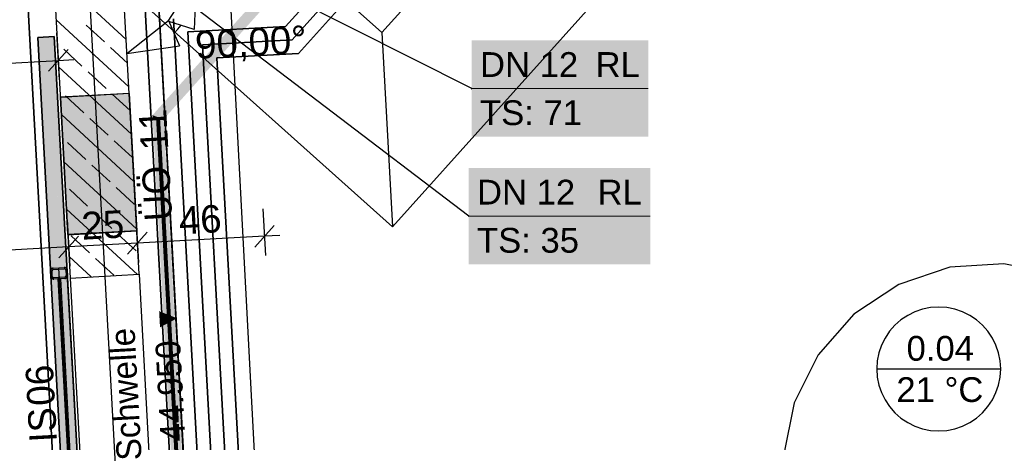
# Model space of a CAD drawing. Extents: x 199 to 1388, y 138 to 979.
# Tile 87 of 155: x 754 to 825, y 490 to 521. Entities that reach past the tile are written whole.
import ezdxf
from ezdxf.lldxf.tags import DXFTag

# ---------------------------------------------------------------- set-up
doc = ezdxf.new("R2010")
doc.units = 0
doc.layers.get('0').update_dxf_attribs({"lineweight": 25})
for name, color, linetype, lineweight, true_color in [('01AFU Allgemein Bemaßung-A07ET47HDI', 7, 'Continuous', 25, 0x848484), ('20 Dach Stb-Decke-A07ET47IDI', 7, 'Continuous', 25, 0x848484), ('20 Fundament-A07ET47RDI', 7, 'Continuous', 25, 0x848484), ('20 Höhen Schwellen', 7, 'Continuous', 25, 0x848484), ('20 Innenwände-A07ET47KDI', 7, 'Continuous', 25, 0x848484), ('20 Platzbedarf Schieber', 7, 'Continuous', 25, 0x848484), ('20 Schieber', 7, 'Continuous', 25, 0x848484), ('A-0', 7, 'Continuous', 25, 0x848484), ('H_Ruecklauf', 5, 'STRICHLINIE2', 35, 0x0000ff), ('H_Vorlauf', 1, 'Continuous', 35, 0xff0000), ('UPO_Loop2', 140, 'Continuous', 30, 0x00bfff), ('Uponor_ZonenGrenze', 1, 'Continuous', 25, 0xff0000)]:
    doc.layers.add(name, color=color, linetype=linetype, lineweight=lineweight, true_color=true_color)
for name, color, linetype, lineweight in [('02 Raster Gebäude-A07ET47NDI', 7, 'Continuous', 25), ('H_Text', 7, 'Continuous', 25), ('SC_Wanddurchbruch', 7, 'Continuous', 25)]:
    doc.layers.add(name, color=color, linetype=linetype, lineweight=lineweight)
doc.layers.add('H_Raum', color=1, linetype='Continuous', lineweight=25, true_color=0xff0000, plot=False)
doc.styles.get("Standard").update_dxf_attribs({"font": 'arial.ttf'})
tags = doc.linetypes.add('fein_strichliert', pattern=[4, 1, -2, 1]).pattern_tags.tags
tags[8:9] = [DXFTag(74, 4), DXFTag(75, 0), DXFTag(340, '0'), DXFTag(46, 0.0), DXFTag(50, 0.0), DXFTag(44, 0.0), DXFTag(45, 0.0)]
tags[6:7] = [DXFTag(74, 4), DXFTag(75, 0), DXFTag(340, '0'), DXFTag(46, 0.0), DXFTag(50, 0.0), DXFTag(44, 0.0), DXFTag(45, 0.0)]
tags[4:5] = [DXFTag(74, 4), DXFTag(75, 0), DXFTag(340, '0'), DXFTag(46, 0.0), DXFTag(50, 0.0), DXFTag(44, 0.0), DXFTag(45, 0.0)]
tags = doc.linetypes.add('Raster-A07ET47ODI', pattern=[0.2, 0.1, -0.05, 0, -0.05]).pattern_tags.tags
tags[10:11] = [DXFTag(74, 4), DXFTag(75, 0), DXFTag(340, '0'), DXFTag(46, 1.0), DXFTag(50, 0.0), DXFTag(44, 0.0), DXFTag(45, 0.0)]
tags[8:9] = [DXFTag(74, 4), DXFTag(75, 0), DXFTag(340, '0'), DXFTag(46, 1.0), DXFTag(50, 0.0), DXFTag(44, 0.0), DXFTag(45, 0.0)]
tags[6:7] = [DXFTag(74, 4), DXFTag(75, 0), DXFTag(340, '0'), DXFTag(46, 1.0), DXFTag(50, 0.0), DXFTag(44, 0.0), DXFTag(45, 0.0)]
tags[4:5] = [DXFTag(74, 4), DXFTag(75, 0), DXFTag(340, '0'), DXFTag(46, 1.0), DXFTag(50, 0.0), DXFTag(44, 0.0), DXFTag(45, 0.0)]
tags = doc.linetypes.add('Strichlinie eng-A07ET47GDI', pattern=[0.115, 0.075, -0.04]).pattern_tags.tags
tags[6:7] = [DXFTag(74, 4), DXFTag(75, 0), DXFTag(340, '0'), DXFTag(46, 1.0), DXFTag(50, 0.0), DXFTag(44, 0.0), DXFTag(45, 0.0)]
tags[4:5] = [DXFTag(74, 4), DXFTag(75, 0), DXFTag(340, '0'), DXFTag(46, 1.0), DXFTag(50, 0.0), DXFTag(44, 0.0), DXFTag(45, 0.0)]
tags = doc.linetypes.add('STRICHLINIE2', pattern=[9.525, 6.35, -3.175]).pattern_tags.tags
tags[6:7] = [DXFTag(74, 4), DXFTag(75, 0), DXFTag(340, '0'), DXFTag(46, 0.0), DXFTag(50, 0.0), DXFTag(44, 0.0), DXFTag(45, 0.0)]
tags[4:5] = [DXFTag(74, 4), DXFTag(75, 0), DXFTag(340, '0'), DXFTag(46, 0.0), DXFTag(50, 0.0), DXFTag(44, 0.0), DXFTag(45, 0.0)]
tags = doc.linetypes.add('Strichpunktx2', pattern=[2, 1, -0.5, 0, -0.5]).pattern_tags.tags
tags[10:11] = [DXFTag(74, 4), DXFTag(75, 0), DXFTag(340, '0'), DXFTag(46, 1.0), DXFTag(50, 0.0), DXFTag(44, 0.0), DXFTag(45, 0.0)]
tags[8:9] = [DXFTag(74, 4), DXFTag(75, 0), DXFTag(340, '0'), DXFTag(46, 1.0), DXFTag(50, 0.0), DXFTag(44, 0.0), DXFTag(45, 0.0)]
tags[6:7] = [DXFTag(74, 4), DXFTag(75, 0), DXFTag(340, '0'), DXFTag(46, 1.0), DXFTag(50, 0.0), DXFTag(44, 0.0), DXFTag(45, 0.0)]
tags[4:5] = [DXFTag(74, 4), DXFTag(75, 0), DXFTag(340, '0'), DXFTag(46, 1.0), DXFTag(50, 0.0), DXFTag(44, 0.0), DXFTag(45, 0.0)]
tags = doc.linetypes.add('Öffnungslinie Tür Fenster-A07ET47JDI', pattern=[0.115, 0.075, -0.04]).pattern_tags.tags
tags[6:7] = [DXFTag(74, 4), DXFTag(75, 0), DXFTag(340, '0'), DXFTag(46, 1.0), DXFTag(50, 0.0), DXFTag(44, 0.0), DXFTag(45, 0.0)]
tags[4:5] = [DXFTag(74, 4), DXFTag(75, 0), DXFTag(340, '0'), DXFTag(46, 1.0), DXFTag(50, 0.0), DXFTag(44, 0.0), DXFTag(45, 0.0)]

# ---------------------------------------------------------------- blocks, each defined once
blk = doc.blocks.new('Referenz-A07ET47ZDI', base_point=(226.995, 158.1))
at = {"layer": '01AFU Allgemein Bemaßung-A07ET47HDI'}
for p, q in [((766.648, 524.163), (764.582, 520.898)), ((766.648, 524.163), (766.491, 520.302)), ((769.022, 524.278), (778.892, 337.534)), ((761.612, 518.543), (764.631, 520.954)), ((766.491, 520.302), (764.582, 520.898)), ((764.631, 520.954), (765.432, 519.121)), ((765.294, 520.31), (765.536, 520.6)), ((756.708, 516.646), (756.522, 520.047)), ((765.032, 520.037), (765.294, 520.31)), ((761.612, 518.543), (765.432, 519.121)), ((755.924, 517.261), (757.339, 518.84)), ((727.234, 516.441), (756.631, 518.05)), ((756.631, 518.05), (757.755, 518.112)), ((771.485, 507.273), (771.672, 503.872)), ((757.265, 506.494), (757.451, 503.093)), ((762.257, 506.767), (762.443, 503.366)), ((761.659, 503.98), (763.074, 505.56)), ((770.887, 504.486), (772.303, 506.066)), ((756.666, 503.707), (758.082, 505.287)), ((762.367, 504.77), (757.374, 504.497)), ((771.595, 505.276), (762.367, 504.77)), ((772.718, 505.337), (771.595, 505.276)), ((757.374, 504.497), (687.477, 500.668))]:
    blk.add_line(p, q, dxfattribs=at)
at = {"layer": '02 Raster Gebäude-A07ET47NDI', "linetype": 'Raster-A07ET47ODI', "ltscale": 56.250004}
blk.add_line((735.15, 956.219), (772.215, 279.107), dxfattribs=at)
at = {"layer": '20 Dach Stb-Decke-A07ET47IDI', "linetype": 'Öffnungslinie Tür Fenster-A07ET47JDI', "ltscale": 56.250004}
for p, q in [((821.359, 503.024), (817.648, 501.773)), ((825.267, 503.272), (821.359, 503.024)), ((829.106, 502.501), (825.267, 503.272)), ((817.648, 501.773), (814.388, 499.604)), ((814.388, 499.604), (811.8, 496.665)), ((811.8, 496.665), (810.061, 493.157)), ((810.061, 493.157), (809.29, 489.318))]:
    blk.add_line(p, q, dxfattribs=at)
at = {"layer": '20 Fundament-A07ET47RDI', "linetype": 'Öffnungslinie Tür Fenster-A07ET47JDI', "ltscale": 56.250004}
for p, q in [((805.776, 548.702), (780.117, 520.069)), ((808.692, 536.973), (780.89, 505.948)), ((780.117, 520.069), (772.67, 526.743)), ((780.89, 505.948), (761.343, 523.466)), ((773.833, 341.006), (763.953, 521.512)), ((780.117, 520.069), (780.89, 505.948))]:
    blk.add_line(p, q, dxfattribs=at)
at = {"layer": '20 Innenwände-A07ET47KDI'}
for p, q in [((756.328, 523.598), (757.497, 502.236)), ((761.556, 519.569), (757.138, 523.642)), ((762.49, 502.509), (761.32, 523.871)), ((761.744, 516.131), (756.47, 520.993)), ((759.967, 519.402), (758.643, 520.622)), ((756.575, 519.264), (756.565, 519.274)), ((758.34, 517.637), (757.017, 518.858)), ((761.65, 517.85), (760.408, 518.995)), ((761.932, 512.692), (756.659, 517.555)), ((760.104, 516.01), (758.781, 517.231)), ((761.77, 515.65), (756.778, 515.377)), ((758.477, 514.246), (757.154, 515.466)), ((761.838, 514.412), (760.545, 515.604)), ((762.317, 505.665), (761.77, 515.65)), ((757.324, 505.392), (756.778, 515.377)), ((762.12, 509.254), (756.847, 514.117)), ((760.242, 512.619), (758.918, 513.839)), ((758.615, 510.855), (757.291, 512.075)), ((762.006, 510.992), (760.683, 512.212)), ((762.309, 505.816), (757.035, 510.679)), ((760.379, 509.228), (759.056, 510.448)), ((758.752, 507.463), (757.429, 508.684)), ((762.144, 507.601), (760.82, 508.821)), ((762.363, 502.502), (757.223, 507.241)), ((760.517, 505.836), (759.193, 507.057)), ((762.317, 505.665), (757.324, 505.392)), ((758.89, 504.072), (757.566, 505.292)), ((762.281, 504.209), (760.958, 505.43)), ((759.021, 502.319), (757.411, 503.803)), ((760.654, 502.445), (759.331, 503.665)), ((757.497, 502.236), (762.49, 502.509))]:
    blk.add_line(p, q, dxfattribs=at)
at = {"layer": '20 Innenwände-A07ET47KDI', "linetype": 'Strichlinie eng-A07ET47GDI', "ltscale": 109.375}
for p, q in [((757.497, 502.236), (762.49, 502.509)), ((757.497, 502.236), (758.372, 486.259)), ((762.49, 502.509), (763.364, 486.533))]:
    blk.add_line(p, q, dxfattribs=at)
at = {"layer": '20 Platzbedarf Schieber', "linetype": 'Strichlinie eng-A07ET47GDI', "ltscale": 56.250004}
for p, q in [((755.138, 519.723), (756.336, 519.789)), ((756.336, 519.789), (758.216, 485.44)), ((757.018, 485.374), (755.138, 519.723))]:
    blk.add_line(p, q, dxfattribs=at)
at = {"layer": '20 Platzbedarf Schieber'}
for points in [[(756.336, 519.723), (755.138, 519.723), (756.336, 519.789)], [(756.771, 497.834), (756.336, 497.834), (756.336, 519.789)], [(757.018, 507.329), (756.583, 507.329), (756.336, 519.789)], [(756.336, 497.834), (756.336, 519.723), (755.138, 519.723)], [(757.018, 485.374), (757.018, 507.329), (756.583, 507.329)], [(758.216, 485.44), (757.018, 485.44), (757.018, 507.329)], [(757.018, 485.374), (756.771, 497.834), (756.336, 497.834)]]:
    blk.add_solid(points, dxfattribs=at)
at = {"layer": '20 Schieber'}
for p, q in [((756.056, 502.948), (757.254, 503.014)), ((757.018, 485.374), (756.056, 502.948)), ((756.071, 502.8), (756.067, 502.775)), ((756.067, 502.775), (756.067, 502.748)), ((756.089, 502.349), (756.067, 502.748)), ((756.078, 502.826), (756.071, 502.8)), ((756.088, 502.85), (756.078, 502.826)), ((756.102, 502.872), (756.088, 502.85)), ((756.118, 502.893), (756.102, 502.872)), ((756.136, 502.911), (756.118, 502.893)), ((756.157, 502.927), (756.136, 502.911)), ((756.18, 502.94), (756.157, 502.927)), ((756.169, 502.78), (756.167, 502.767)), ((756.167, 502.767), (756.167, 502.754)), ((756.189, 502.354), (756.167, 502.754)), ((756.172, 502.792), (756.169, 502.78)), ((756.178, 502.804), (756.172, 502.792)), ((756.184, 502.816), (756.178, 502.804)), ((756.204, 502.949), (756.18, 502.94)), ((756.192, 502.826), (756.184, 502.816)), ((756.202, 502.835), (756.192, 502.826)), ((756.212, 502.843), (756.202, 502.835)), ((756.23, 502.956), (756.204, 502.949)), ((756.223, 502.849), (756.212, 502.843)), ((756.236, 502.854), (756.223, 502.849)), ((756.256, 502.959), (756.23, 502.956)), ((756.248, 502.858), (756.236, 502.854)), ((756.261, 502.859), (756.248, 502.858)), ((756.256, 502.959), (757.055, 503.003)), ((756.261, 502.859), (757.06, 502.903)), ((757.081, 503.002), (757.055, 503.003)), ((757.073, 502.903), (757.06, 502.903)), ((757.086, 502.901), (757.073, 502.903)), ((757.107, 502.999), (757.081, 503.002)), ((757.099, 502.897), (757.086, 502.901)), ((757.111, 502.892), (757.099, 502.897)), ((757.132, 502.992), (757.107, 502.999)), ((757.122, 502.886), (757.111, 502.892)), ((757.132, 502.877), (757.122, 502.886)), ((757.156, 502.981), (757.132, 502.992)), ((757.141, 502.868), (757.132, 502.877)), ((757.149, 502.858), (757.141, 502.868)), ((757.156, 502.846), (757.149, 502.858)), ((757.178, 502.968), (757.156, 502.981)), ((757.161, 502.834), (757.156, 502.846)), ((757.164, 502.821), (757.161, 502.834)), ((757.165, 502.808), (757.164, 502.821)), ((757.165, 502.808), (757.187, 502.409)), ((757.199, 502.952), (757.178, 502.968)), ((757.217, 502.933), (757.199, 502.952)), ((757.233, 502.912), (757.217, 502.933)), ((757.246, 502.89), (757.233, 502.912)), ((757.256, 502.865), (757.246, 502.89)), ((758.216, 485.44), (757.254, 503.014)), ((757.262, 502.84), (757.256, 502.865)), ((757.265, 502.814), (757.262, 502.84)), ((757.265, 502.814), (757.287, 502.415)), ((756.089, 502.349), (756.092, 502.323)), ((756.092, 502.323), (756.099, 502.298)), ((756.099, 502.298), (756.108, 502.273)), ((756.108, 502.273), (756.121, 502.251)), ((756.121, 502.251), (756.137, 502.23)), ((756.137, 502.23), (756.155, 502.211)), ((756.155, 502.211), (756.176, 502.195)), ((756.176, 502.195), (756.198, 502.181)), ((756.189, 502.354), (756.19, 502.341)), ((756.19, 502.341), (756.194, 502.329)), ((756.194, 502.329), (756.198, 502.317)), ((756.198, 502.317), (756.205, 502.305)), ((756.198, 502.181), (756.222, 502.171)), ((756.205, 502.305), (756.213, 502.295)), ((756.213, 502.295), (756.222, 502.285)), ((756.222, 502.285), (756.232, 502.277)), ((756.222, 502.171), (756.247, 502.164)), ((756.232, 502.277), (756.243, 502.271)), ((756.243, 502.271), (756.255, 502.266)), ((756.247, 502.164), (756.273, 502.16)), ((756.255, 502.266), (756.268, 502.262)), ((756.268, 502.262), (756.281, 502.26)), ((756.273, 502.16), (756.3, 502.16)), ((756.281, 502.26), (756.294, 502.26)), ((757.093, 502.304), (756.294, 502.26)), ((757.098, 502.204), (756.3, 502.16)), ((756.799, 502.188), (756.599, 502.177)), ((756.599, 502.177), (757.474, 486.2)), ((757.673, 486.211), (756.799, 502.188)), ((757.093, 502.304), (757.106, 502.305)), ((757.098, 502.204), (757.124, 502.207)), ((757.106, 502.305), (757.119, 502.309)), ((757.119, 502.309), (757.131, 502.313)), ((757.124, 502.207), (757.15, 502.214)), ((757.131, 502.313), (757.142, 502.32)), ((757.142, 502.32), (757.153, 502.328)), ((757.15, 502.214), (757.174, 502.223)), ((757.153, 502.328), (757.162, 502.337)), ((757.162, 502.337), (757.17, 502.347)), ((757.17, 502.347), (757.177, 502.358)), ((757.174, 502.223), (757.197, 502.236)), ((757.177, 502.358), (757.182, 502.37)), ((757.182, 502.37), (757.185, 502.383)), ((757.185, 502.383), (757.187, 502.396)), ((757.187, 502.396), (757.187, 502.409)), ((757.197, 502.236), (757.218, 502.252)), ((757.218, 502.252), (757.236, 502.27)), ((757.236, 502.27), (757.252, 502.291)), ((757.252, 502.291), (757.266, 502.313)), ((757.266, 502.313), (757.276, 502.337)), ((757.276, 502.337), (757.283, 502.362)), ((757.283, 502.362), (757.287, 502.388)), ((757.287, 502.388), (757.287, 502.415)), ((756.841, 501.408), (756.652, 501.203)), ((756.88, 500.712), (756.69, 500.507)), ((756.956, 499.319), (756.767, 499.114)), ((756.994, 498.623), (756.805, 498.418)), ((757.07, 497.231), (756.881, 497.026)), ((757.108, 496.534), (756.919, 496.329)), ((757.184, 495.142), (756.995, 494.937)), ((757.223, 494.446), (757.033, 494.241)), ((757.299, 493.053), (757.11, 492.848)), ((757.337, 492.357), (757.148, 492.152)), ((757.413, 490.964), (757.224, 490.759))]:
    blk.add_line(p, q, dxfattribs=at)
at = {"layer": '20 Schieber', "linetype": 'Strichpunktx2', "ltscale": 56.250004}
for p, q in [((757.617, 485.407), (756.655, 502.981)), ((757.595, 485.807), (756.677, 502.581))]:
    blk.add_line(p, q, dxfattribs=at)
at = {"layer": '20 Schieber', "linetype": 'ByBlock', "ltscale": 56.250004}
for p, q in [((756.089, 502.349), (756.089, 502.349)), ((756.189, 502.354), (756.189, 502.354))]:
    blk.add_line(p, q, dxfattribs=at)
at = {"layer": 'A-0', "linetype": 'Continuous', "ltscale": 312.5}
for p, q in [((756.328, 523.598), (757.497, 502.236)), ((762.49, 502.509), (761.32, 523.871)), ((756.336, 519.789), (755.138, 519.723)), ((758.216, 485.44), (756.336, 519.789)), ((755.138, 519.723), (757.018, 485.374)), ((756.799, 502.188), (756.599, 502.177)), ((756.599, 502.177), (757.474, 486.2)), ((757.673, 486.211), (756.799, 502.188)), ((757.497, 502.236), (762.49, 502.509))]:
    blk.add_line(p, q, dxfattribs=at)
at = {"layer": '01AFU Allgemein Bemaßung-A07ET47HDI', "linetype": 'ByBlock', "ltscale": 40.625, "char_height": 2, "attachment_point": 1}
for s, insert, rotation in [('{\\fArial;90,00°}', (766.505, 520.158), 3.1332), ('{\\fArial;25}', (758.249, 507.014), 3.13505), ('{\\fArial;46}', (765.315, 507.404), 3.13505)]:
    blk.add_mtext(s, dxfattribs=dict(at, insert=insert, rotation=rotation))
at = {"layer": '20 Höhen Schwellen', "attachment_point": 1, "rotation": 93.1332}
for s, insert, char_height in [('{\\fCentury Gothic;▼}', (763.778, 498.237), 1.5), ('{\\fCentury Gothic;Schwelle}', (760.884, 488.933), 1.8), ('{\\fCentury Gothic;44.950}', (764.062, 490.298), 1.8)]:
    blk.add_mtext(s, dxfattribs=dict(at, insert=insert, char_height=char_height))
at = {"layer": '20 Innenwände-A07ET47KDI', "linetype": 'Continuous', "ltscale": 56.250004, "char_height": 2, "attachment_point": 1, "rotation": 93.1332}
for s, insert in [('{\\fCentury Gothic;11}', (762.62, 511.473)), ('{\\fCentury Gothic;ÜÖ}', (762.902, 506.321)), ('{\\fCentury Gothic;06}', (754.391, 492.902)), ('{\\fCentury Gothic;IS}', (754.536, 490.247))]:
    blk.add_mtext(s, dxfattribs=dict(at, insert=insert))
blk = doc.blocks.new('Polylinie-A07ET4CTDI', base_point=(763.459, 342.858))
at = {"color": 0, "linetype": 'ByBlock', "lineweight": -2, "ltscale": 0.25}
for points in [[(764.534, 514.068), (763.459, 514.068), (801.255, 555.045)], [(763.459, 514.068), (801.255, 555.045), (800.181, 555.045)], [(764.276, 513.781), (763.475, 513.781), (763.459, 514.068)], [(764.276, 513.781), (764.534, 514.068), (763.459, 514.068)], [(772.779, 343.821), (764.276, 513.781), (763.475, 513.781)], [(773.58, 343.821), (772.779, 343.821), (764.276, 513.781)]]:
    blk.add_solid(points, dxfattribs=at)

msp = doc.modelspace()

# ---------------------------------------------------------------- linework, layer by layer
at = {"layer": 'H_Raum'}
for p, q in [((818.827, 499.787), (818.299, 499.526)), ((819.384, 499.976), (818.827, 499.787)), ((819.962, 500.091), (819.384, 499.976)), ((820.549, 500.129), (819.962, 500.091)), ((821.136, 500.091), (820.549, 500.129)), ((821.714, 499.976), (821.136, 500.091)), ((822.271, 499.787), (821.714, 499.976)), ((822.799, 499.526), (822.271, 499.787)), ((817.81, 499.199), (817.367, 498.811)), ((818.299, 499.526), (817.81, 499.199)), ((823.288, 499.199), (822.799, 499.526)), ((823.731, 498.811), (823.288, 499.199)), ((816.979, 498.369), (816.652, 497.879)), ((817.367, 498.811), (816.979, 498.369)), ((824.119, 498.369), (823.731, 498.811)), ((824.446, 497.879), (824.119, 498.369)), ((816.652, 497.879), (816.392, 497.351)), ((824.706, 497.351), (824.446, 497.879)), ((816.392, 497.351), (816.202, 496.794)), ((824.896, 496.794), (824.706, 497.351)), ((816.087, 496.216), (816.049, 495.629)), ((816.202, 496.794), (816.087, 496.216)), ((825.01, 496.216), (824.896, 496.794)), ((825.049, 495.629), (825.01, 496.216)), ((816.049, 495.629), (825.049, 495.629)), ((816.049, 495.629), (816.087, 495.042)), ((825.01, 495.042), (825.049, 495.629)), ((816.087, 495.042), (816.202, 494.464)), ((824.896, 494.464), (825.01, 495.042)), ((816.202, 494.464), (816.392, 493.907)), ((824.706, 493.907), (824.896, 494.464)), ((816.392, 493.907), (816.652, 493.379)), ((816.652, 493.379), (816.979, 492.89)), ((824.119, 492.89), (824.446, 493.379)), ((824.446, 493.379), (824.706, 493.907)), ((816.979, 492.89), (817.367, 492.447)), ((823.731, 492.447), (824.119, 492.89)), ((817.367, 492.447), (817.81, 492.059)), ((817.81, 492.059), (818.299, 491.732)), ((822.799, 491.732), (823.288, 492.059)), ((823.288, 492.059), (823.731, 492.447)), ((818.299, 491.732), (818.827, 491.472)), ((818.827, 491.472), (819.384, 491.282)), ((819.384, 491.282), (819.962, 491.168)), ((819.962, 491.168), (820.549, 491.129)), ((820.549, 491.129), (821.136, 491.168)), ((821.136, 491.168), (821.714, 491.282)), ((821.714, 491.282), (822.271, 491.472)), ((822.271, 491.472), (822.799, 491.732))]:
    msp.add_line(p, q, dxfattribs=at)
at = {"layer": 'H_Ruecklauf', "ltscale": 0.35}
for p, q in [((760.574, 409.674), (753.962, 530.225)), ((773.596, 519.536), (780.623, 527.377)), ((773.024, 337.501), (762.873, 522.955)), ((774.935, 339.185), (764.979, 521.067)), ((767.085, 519.179), (773.596, 519.536)), ((776.806, 341.592), (767.085, 519.179))]:
    msp.add_line(p, q, dxfattribs=at)
at = {"layer": 'H_Text'}
for p, q in [((786.644, 516.001), (758.702, 530.11)), ((786.425, 506.729), (756.362, 529.663)), ((786.635, 516.004), (786.634, 516.003)), ((786.634, 516.003), (786.634, 516.001)), ((786.634, 516.001), (786.634, 516)), ((786.634, 516), (786.635, 515.999)), ((786.636, 516.006), (786.635, 516.005)), ((786.635, 516.005), (786.635, 516.004)), ((786.635, 515.999), (786.635, 515.998)), ((786.635, 515.998), (786.636, 515.996)), ((786.637, 516.009), (786.636, 516.008)), ((786.636, 516.008), (786.636, 516.006)), ((786.636, 515.996), (786.636, 515.995)), ((786.636, 515.995), (786.637, 515.994)), ((786.638, 516.009), (786.637, 516.009)), ((786.637, 515.994), (786.638, 515.994)), ((786.639, 516.01), (786.638, 516.009)), ((786.638, 515.994), (786.639, 515.993)), ((786.64, 516.011), (786.639, 516.01)), ((786.639, 515.993), (786.64, 515.992)), ((786.642, 516.011), (786.64, 516.011)), ((786.64, 515.992), (786.642, 515.992)), ((786.643, 516.011), (786.642, 516.011)), ((786.642, 515.992), (786.643, 515.992)), ((786.644, 516.011), (786.643, 516.011)), ((786.643, 515.992), (786.644, 515.991)), ((786.646, 516.011), (786.644, 516.011)), ((786.644, 515.991), (786.646, 515.992)), ((786.647, 516.011), (786.646, 516.011)), ((786.646, 515.992), (786.647, 515.992)), ((786.648, 516.011), (786.647, 516.011)), ((786.647, 515.992), (786.648, 515.992)), ((786.649, 516.01), (786.648, 516.011)), ((786.648, 515.992), (786.649, 515.993)), ((786.65, 516.009), (786.649, 516.01)), ((786.649, 515.993), (786.65, 515.994)), ((786.651, 516.009), (786.65, 516.009)), ((786.65, 515.994), (786.651, 515.994)), ((786.652, 516.008), (786.651, 516.009)), ((786.651, 515.994), (786.652, 515.995)), ((786.653, 516.006), (786.652, 516.008)), ((786.652, 515.995), (786.653, 515.996)), ((786.654, 516.005), (786.653, 516.006)), ((786.653, 515.996), (786.654, 515.998)), ((786.654, 516.004), (786.654, 516.005)), ((786.654, 516.003), (786.654, 516.004)), ((786.654, 516.001), (786.654, 516.003)), ((786.654, 516), (786.654, 516.001)), ((786.654, 515.999), (786.654, 516)), ((786.654, 515.998), (786.654, 515.999)), ((786.416, 506.733), (786.415, 506.732)), ((786.415, 506.732), (786.415, 506.731)), ((786.415, 506.731), (786.415, 506.729)), ((786.415, 506.729), (786.415, 506.728)), ((786.415, 506.728), (786.415, 506.727)), ((786.415, 506.727), (786.416, 506.725)), ((786.417, 506.735), (786.416, 506.734)), ((786.416, 506.734), (786.416, 506.733)), ((786.416, 506.725), (786.416, 506.724)), ((786.416, 506.724), (786.417, 506.723)), ((786.418, 506.736), (786.417, 506.735)), ((786.417, 506.723), (786.418, 506.722)), ((786.419, 506.737), (786.418, 506.736)), ((786.418, 506.722), (786.419, 506.721)), ((786.42, 506.738), (786.419, 506.737)), ((786.419, 506.721), (786.42, 506.721)), ((786.421, 506.739), (786.42, 506.738)), ((786.42, 506.721), (786.421, 506.72)), ((786.422, 506.739), (786.421, 506.739)), ((786.421, 506.72), (786.422, 506.72)), ((786.424, 506.739), (786.422, 506.739)), ((786.422, 506.72), (786.424, 506.719)), ((786.425, 506.739), (786.424, 506.739)), ((786.424, 506.719), (786.425, 506.719)), ((786.426, 506.739), (786.425, 506.739)), ((786.425, 506.719), (786.426, 506.719)), ((786.427, 506.739), (786.426, 506.739)), ((786.426, 506.719), (786.427, 506.72)), ((786.429, 506.739), (786.427, 506.739)), ((786.427, 506.72), (786.429, 506.72)), ((786.43, 506.738), (786.429, 506.739)), ((786.429, 506.72), (786.43, 506.721)), ((786.431, 506.737), (786.43, 506.738)), ((786.43, 506.721), (786.431, 506.721)), ((786.432, 506.736), (786.431, 506.737)), ((786.431, 506.721), (786.432, 506.722)), ((786.433, 506.735), (786.432, 506.736)), ((786.432, 506.722), (786.433, 506.723)), ((786.434, 506.734), (786.433, 506.735)), ((786.433, 506.723), (786.434, 506.724)), ((786.434, 506.733), (786.434, 506.734)), ((786.435, 506.732), (786.434, 506.733)), ((786.434, 506.725), (786.435, 506.727)), ((786.434, 506.724), (786.434, 506.725)), ((786.435, 506.731), (786.435, 506.732)), ((786.435, 506.729), (786.435, 506.731)), ((786.435, 506.728), (786.435, 506.729)), ((786.435, 506.727), (786.435, 506.728))]:
    msp.add_line(p, q, dxfattribs=at)
at = {"layer": 'H_Text', "lineweight": 18}
for p, q in [((786.644, 516.001), (799.462, 516.001)), ((786.425, 506.729), (799.603, 506.729))]:
    msp.add_line(p, q, dxfattribs=at)
at = {"layer": 'H_Text', "color": 7, "true_color": 0xffffff}
for points in [[(786.644, 512.501), (799.462, 512.501), (786.644, 519.501)], [(799.462, 512.501), (786.644, 519.501), (799.462, 519.501)], [(786.425, 503.229), (799.603, 503.229), (786.425, 510.229)], [(799.603, 503.229), (786.425, 510.229), (799.603, 510.229)]]:
    msp.add_solid(points, dxfattribs=at)
at = {"layer": 'H_Vorlauf', "ltscale": 0.35}
for p, q in [((773.128, 520.512), (779.204, 527.292)), ((774.064, 518.56), (782.035, 527.454)), ((774.023, 337.556), (763.926, 522.011)), ((766.032, 520.123), (773.128, 520.512)), ((775.871, 340.388), (766.032, 520.123)), ((768.139, 518.236), (774.064, 518.56)), ((777.742, 342.795), (768.139, 518.236))]:
    msp.add_line(p, q, dxfattribs=at)
at = {"layer": 'SC_Wanddurchbruch', "color": 30, "true_color": 0xff6600}
for p, q in [((761.773, 515.64), (756.78, 515.367)), ((757.327, 505.382), (762.319, 505.655))]:
    msp.add_line(p, q, dxfattribs=at)
at = {"layer": 'SC_Wanddurchbruch', "color": 30, "linetype": 'fein_strichliert', "ltscale": 0.25, "true_color": 0xff6600}
for p, q in [((761.773, 515.64), (762.319, 505.655)), ((756.78, 515.367), (757.327, 505.382))]:
    msp.add_line(p, q, dxfattribs=at)
at = {"layer": 'SC_Wanddurchbruch', "color": 7, "true_color": 0xffffff}
for points in [[(761.788, 515.367), (756.78, 515.367), (761.773, 515.64)], [(757.312, 505.655), (761.788, 515.367), (756.78, 515.367)], [(762.319, 505.655), (757.312, 505.655), (761.788, 515.367)], [(757.327, 505.382), (762.319, 505.655), (757.312, 505.655)]]:
    msp.add_solid(points, dxfattribs=at)
at = {"layer": 'UPO_Loop2', "color": 40, "lineweight": 80, "ltscale": 0.8, "true_color": 0xf8d731}
msp.add_line((773.206, 343.339), (763.868, 513.925), dxfattribs=at)

# ---------------------------------------------------------------- block references
at = {"layer": 'UPO_Loop2', "color": 219, "lineweight": 80, "ltscale": 4000.00006, "true_color": 0x642165}
msp.add_blockref('Referenz-A07ET47ZDI', (226.995, 158.1), dxfattribs=at)
at = {"layer": 'Uponor_ZonenGrenze', "ltscale": 0.25}
msp.add_blockref('Polylinie-A07ET4CTDI', (763.459, 342.858), dxfattribs=at)

# ---------------------------------------------------------------- texts
at = {"layer": 'H_Raum', "char_height": 1.8, "attachment_point": 1}
for s, insert in [('{\\fArial;0.04}', (818.216, 498.029)), ('{\\fArial;21 °C}', (817.476, 495.029))]:
    msp.add_mtext(s, dxfattribs=dict(at, insert=insert))
at = {"layer": 'H_Text', "char_height": 1.8, "attachment_point": 1}
for s, insert in [('{\\fArial;DN 12}', (787.244, 518.651)), ('{\\fArial;RL}', (795.634, 518.651)), ('{\\fArial;TS: 71}', (787.244, 515.151)), ('{\\fArial;DN 12}', (787.025, 509.379)), ('{\\fArial;RL}', (795.774, 509.379)), ('{\\fArial;TS: 35}', (787.025, 505.879))]:
    msp.add_mtext(s, dxfattribs=dict(at, insert=insert))

doc.saveas('drawing.dxf')
